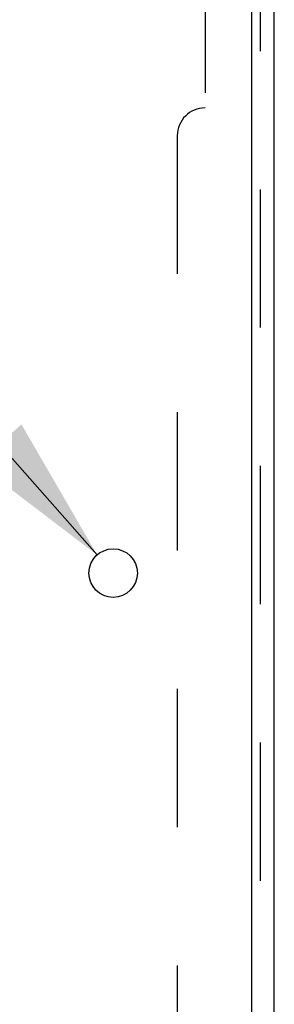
# Model space of a CAD drawing. Header units: inches. Extents: x 0 to 227, y 0 to 147.
# Tile 8 of 83: x 11.23 to 13.53, y 90.32 to 99.19. Entities that reach past the tile are written whole.
import ezdxf

# ---------------------------------------------------------------- set-up
doc = ezdxf.new("R2010")
doc.units = ezdxf.units.IN
doc.header["$LTSCALE"] = 12.466667
doc.header["$MEASUREMENT"] = 0
doc.linetypes.add('HIDDEN', pattern=[0.2, 0.1, -0.1])
doc.layers.get('0').update_dxf_attribs({"linetype": 'CONTINUOUS'})
doc.layers.add('DIMENSIONS', color=7, linetype='CONTINUOUS')
doc.layers.add('SUBPANEL', color=7, linetype='CONTINUOUS')
doc.styles.get("Standard").update_dxf_attribs({"font": 'arial.ttf'})
doc.styles.add('TEXTSTYLE_1', font='gdt', dxfattribs={"width": 0.8})
doc.dimstyles.new('DIMSTYLE_2', dxfattribs={"dimtxt": 1, "dimasz": 1.333333, "dimexe": 0.09, "dimexo": 0.07, "dimgap": 0.09, "dimtad": 0, "dimtih": 1, "dimtoh": 1, "dimzin": 4, "dimdsep": 46, "dimtxsty": 'Standard', "dimblk": '_FILLED', "dimblk1": '_FILLED', "dimblk2": '_FILLED', "dimcen": 0.09, "dimadec": 3, "dimazin": 1, "dimtfac": 1, "dimtdec": 3, "dimtofl": 0, "dimtmove": 0, "dimatfit": 1, "dimldrblk": '_FILLED', "dimfxl": 0, "dimtolj": 1, "dimtzin": 4, "dimarcsym": 0})

# ---------------------------------------------------------------- blocks, each defined once
blk = doc.blocks.new('_FILLED')
at = {"color": 0, "linetype": 'ByBlock'}
blk.add_solid([(0, 0), (-1, 0.2), (-1, -0.2)], dxfattribs=at)
blk = doc.blocks.new('*D12')
at = {"layer": 'DIMENSIONS', "color": 2, "linetype": 'Continuous'}
for p, q in [((9.2647, 97.387), (8.098, 97.387)), ((11.9294, 94.3672), (9.2647, 97.387))]:
    blk.add_line(p, q, dxfattribs=at)
at = {"layer": 'DIMENSIONS', "color": 2, "linetype": 'Continuous', "xscale": 1.3333333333, "yscale": 1.3333333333, "zscale": 1.3333333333, "rotation": 311.4263223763}
blk.add_blockref('_FILLED', (11.9294, 94.3672), dxfattribs=at)
at = {"layer": 'DIMENSIONS', "color": 2, "linetype": 'Continuous', "insert": (7.598, 97.887), "char_height": 1, "width": 3.273854, "attachment_point": 3, "line_spacing_factor": 0.9, "style": 'TEXTSTYLE_1'}
blk.add_mtext('{\\fgdt;n}\\fArial;.44\\P(x12)', dxfattribs=at)

msp = doc.modelspace()

# ---------------------------------------------------------------- linework, layer by layer
at = {"color": 3, "linetype": 'Continuous'}
msp.add_line((13.3242, 42.6782), (13.3242, 105.0532), dxfattribs=at)
msp.add_circle((12.0742, 94.2032), 0.2188, dxfattribs=at)
at = {"layer": 'SUBPANEL', "color": 3, "linetype": 'Continuous'}
msp.add_line((13.5282, 44.7094), (13.5282, 104.3969), dxfattribs=at)
at = {"layer": 'SUBPANEL', "color": 8, "linetype": 'HIDDEN'}
for p, q in [((13.4032, 46.5491), (13.4032, 102.5573)), ((12.9032, 102.2719), (12.9032, 98.3969)), ((12.6532, 98.1469), (12.6532, 50.9594))]:
    msp.add_line(p, q, dxfattribs=at)
msp.add_arc((12.9032, 98.1469), 0.25, 90, 180, dxfattribs=at)

# ---------------------------------------------------------------- dimensions: what is measured, and where the dimension line sits
at = {"layer": 'DIMENSIONS', "color": 2, "linetype": 'Continuous'}
dim = msp.add_diameter_dim_2p(p1=(11.9294, 94.3672), p2=(12.2189, 94.0392), text='%%c<>\\P(x12)', dimstyle='DIMSTYLE_2', override={"dimpost": '<>'}, dxfattribs=at)
dim.commit()
dim.dimension.update_dxf_attribs({"geometry": '*D12', "text_midpoint": (5.9611, 96.637), "dimtype": 163})

doc.saveas('drawing.dxf')
